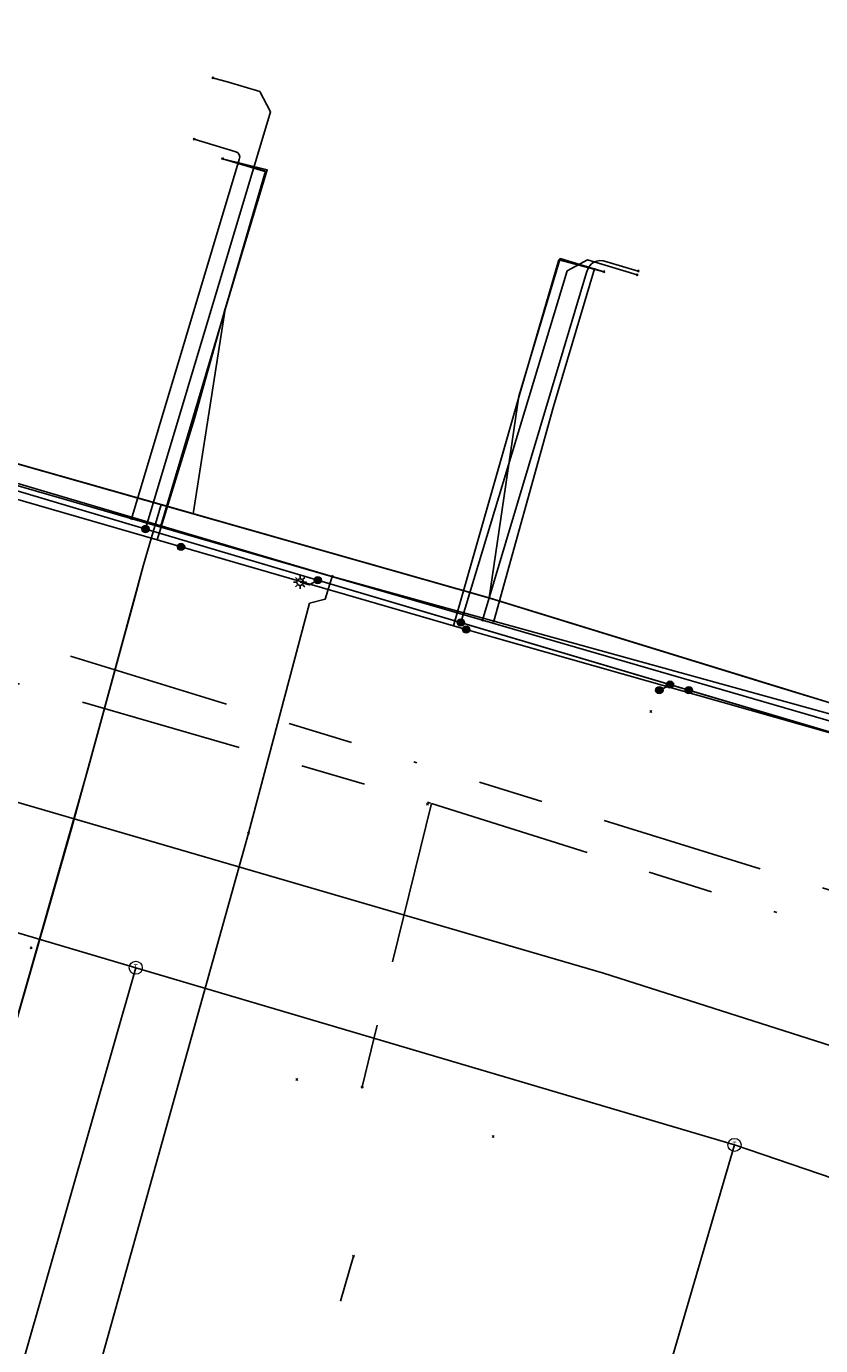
# Model space of a CAD drawing. Header units: metres. Extents: x 253430 to 254090, y 592748 to 593165.
# Tile 100 of 146: x 253901 to 253925, y 592984 to 593025. Entities that reach past the tile are written whole.
import ezdxf
from ezdxf.enums import TextEntityAlignment as Align
from ezdxf.lldxf.tags import DXFTag

# ---------------------------------------------------------------- set-up
doc = ezdxf.new("R2010")
doc.units = ezdxf.units.M
doc.linetypes.add('RI-OVERIG-SO', pattern=[17, 5, -2, 2, -2, 0, -2, 2, -2])
for name, color, linetype in [('B-WE-IE-MEUBILAIR-S', 7, 'Continuous'), ('B-WE-KL-DATA-G', 90, 'KL-DATA-SO'), ('B-WE-KL-DATA_DUCT-G', 90, 'Continuous'), ('B-WE-KL-DATA_HULPSTUK-S', 90, 'Continuous'), ('B-WE-KL-DATA_KABELBED-G', 90, 'Continuous'), ('B-WE-KL-DATA_MANTELBUIS-G', 90, 'Continuous'), ('B-WE-KL-ET_LS-G', 190, 'KL-LS-SO'), ('B-WE-KL-ET_LS_HULPSTUK-S', 190, 'Continuous'), ('B-WE-KL-ET_LS_KABELBED-G', 190, 'Continuous'), ('B-WE-KL-GAS_LD-G', 50, 'KL-GAS_LD-SO'), ('B-WE-KL-GAS_LD_HULPSTUK-S', 50, 'Continuous'), ('B-WE-KL-WATER-G', 170, 'KL-WATER-SO'), ('B-WE-KL-WATER_HULPSTUK-S', 170, 'Continuous'), ('B-WE-RI-VRIJVERVAL-G', 210, 'RI-OVERIG-SO'), ('B-WE-RI-VRIJVERVAL_HULPSTUK-S', 210, 'Continuous')]:
    doc.layers.add(name, color=color, linetype=linetype)
doc.styles.add('NLCS-ISO', font='txt')
doc.styles.get("Standard").update_dxf_attribs({"font": 'simplex.shx'})
tags = doc.linetypes.add('KL-DATA-SO', pattern='A,4,-1,[101,NLCS.SHX,S=0.5,R=0,X=0,Y=0],-1,4,-1,["D",Standard,S=1,R=0,X=-0.25,Y=-0.5],-1.5', length=12.5).pattern_tags.tags
tags[18] = DXFTag(74, 10)
tags = doc.linetypes.add('KL-GAS_LD-SO', pattern='A,4,-1,[69,NLCS.SHX,S=0.5,R=0,X=0,Y=0],-1,4,-1,["L",Standard,S=1,R=0,X=0.25,Y=-0.5],-2', length=13).pattern_tags.tags
tags[18] = DXFTag(74, 10)
tags = doc.linetypes.add('KL-LS-SO', pattern='A,4,-1,[103,NLCS.SHX,S=0.75,R=0,X=0,Y=0],-1,4,-1,["L",Standard,S=1,R=0,X=0,Y=-0.5],-2', length=13).pattern_tags.tags
tags[18] = DXFTag(74, 10)
doc.linetypes.add('KL-WATER-SO', pattern='A,7,-0.5,[168,NLCS.SHX,S=0.75,R=0,X=0.75,Y=0],-2', length=9.5)

# ---------------------------------------------------------------- blocks, each defined once
blk = doc.blocks.new('SKL-WTB_HULP_OVERIG-SO')
at = {"color": 0, "linetype": 'ByBlock', "lineweight": 18}
for points in [[(-0.14, 0.14), (0.14, -0.14)], [(0.14, 0.14), (-0.14, -0.14)]]:
    blk.add_lwpolyline(points, dxfattribs=at)
at = {"color": 0, "linetype": 'ByBlock', "lineweight": 18, "style": 'NLCS-ISO', "flags": 1}
for tag, p in [('TYPE', (1.5, 0)), ('OMSCHRIJVING', (1.5, -3)), ('LABEL', (1.5, -1.5))]:
    blk.add_attdef(tag, p, '', height=1, dxfattribs=at)
blk = doc.blocks.new('SKL-WTB_HULP_MOF-SO')
at = {"linetype": 'ByBlock', "lineweight": 18}
h = blk.add_hatch(color=0, dxfattribs=at)
h.dxf.hatch_style = 1
h.paths.add_polyline_path([(-0.5625, 0, 1), (0.5625, 0, 1)])
at = {"color": 0, "linetype": 'ByBlock', "lineweight": 18}
blk.add_circle((0, 0), 0.5625, dxfattribs=at)
at = {"color": 0, "linetype": 'ByBlock', "lineweight": 18, "style": 'NLCS-ISO', "flags": 1}
for tag, p in [('TYPE', (1.5, 0)), ('OMSCHRIJVING', (1.5, -3)), ('LABEL', (1.5, -1.5))]:
    blk.add_attdef(tag, p, '', height=1, dxfattribs=at)
blk = doc.blocks.new('SKL-WTB_HULP_T STUK-SO')
at = {"color": 0, "linetype": 'ByBlock', "lineweight": 18}
blk.add_circle((0, 0), 1, dxfattribs=at)
at = {"color": 0, "linetype": 'ByBlock', "lineweight": -2, "style": 'NLCS-ISO'}
blk.add_text('T', height=1, dxfattribs=at).set_placement((0, 0), align=Align.MIDDLE_CENTER)
at = {"color": 0, "linetype": 'ByBlock', "lineweight": 18, "style": 'NLCS-ISO', "flags": 1}
for tag, p in [('TYPE', (1.5, 0)), ('OMSCHRIJVING', (1.5, -3)), ('LABEL', (1.5, -1.5))]:
    blk.add_attdef(tag, p, '', height=1, dxfattribs=at)
blk = doc.blocks.new('SIE-MEUBILAIR_PAAL_LICHTMAST-SO')
for points in [[(-0.62, 0), (-1, 0)], [(-0.71, 0.71), (-0.44, 0.44)], [(0, 1), (0, 0.62)], [(0.44, 0.44), (0.71, 0.71)], [(1, 0), (0.62, 0)], [(-0.71, -0.71), (-0.44, -0.44)], [(0, -0.62), (0, -1)], [(0.44, -0.44), (0.71, -0.71)]]:
    blk.add_lwpolyline(points)
blk.add_circle((0, 0), 0.5)
blk = doc.blocks.new('SRI-HULP_OVERIG-SO')
at = {"color": 0, "linetype": 'ByBlock', "lineweight": 18}
for points in [[(-0.14, 0.14), (0.14, -0.14)], [(0.14, 0.14), (-0.14, -0.14)]]:
    blk.add_lwpolyline(points, dxfattribs=at)
at = {"color": 0, "linetype": 'ByBlock', "lineweight": 18, "style": 'NLCS-ISO', "flags": 1}
for tag, p in [('TYPE', (1.5, 0)), ('OMSCHRIJVING', (1.5, -3)), ('LABEL', (1.5, -1.5))]:
    blk.add_attdef(tag, p, '', height=1, dxfattribs=at)

msp = doc.modelspace()

# ---------------------------------------------------------------- linework, layer by layer
at = {"layer": 'B-WE-KL-DATA-G'}
for points in [[(253926.111, 593003.648), (253923.901, 593004.325), (253915.165, 593007.019), (253863.564, 593021.691), (253860.657, 593022.472), (253861.299, 593024.862), (253852.722, 593026.943), (253846.63, 593026.57), (253846.29, 593025.299), (253845.441, 593025.729), (253841.671, 593026.744), (253837.651, 593027.806), (253835.946, 593028.249), (253832.321, 593029.19), (253805.532, 593035.885), (253802.816, 593037.177), (253801.826, 593037.936), (253801.196, 593039.119), (253801.238, 593040.473), (253801.705, 593041.589), (253802.621, 593041.385)], [(253934.576, 593001.97), (253934.375, 593001.29), (253926.111, 593003.648), (253923.901, 593004.325), (253915.165, 593007.019), (253867.848, 593020.473), (253868.64, 593027.345), (253869.862, 593031.459), (253871.3, 593031.032)], [(253934.576, 593001.97), (253934.375, 593001.29), (253926.111, 593003.648), (253923.901, 593004.325), (253915.165, 593007.019), (253882.019, 593016.444), (253883.289, 593022.958), (253884.517, 593027.079), (253883.208, 593027.469)], [(253861.299, 593024.862), (253860.657, 593022.472), (253863.564, 593021.691), (253915.165, 593007.019), (253923.901, 593004.325), (253926.111, 593003.648)], [(253934.576, 593001.97), (253934.375, 593001.29), (253926.111, 593003.648), (253923.901, 593004.325), (253915.165, 593007.019), (253891.855, 593013.647), (253892.378, 593020.273), (253893.657, 593024.483), (253894.981, 593024.081)], [(253934.576, 593001.97), (253934.375, 593001.29), (253926.111, 593003.648), (253923.901, 593004.325), (253915.165, 593007.019), (253906.045, 593009.613), (253907.025, 593015.885), (253908.26, 593020.108), (253906.944, 593020.493)], [(253934.576, 593001.97), (253934.375, 593001.29), (253926.111, 593003.648), (253923.901, 593004.325), (253915.112, 593007.034), (253916.023, 593013.218), (253917.283, 593017.43), (253918.624, 593017.029)], [(254003.084, 592979.83), (254002.959, 592979.346), (253997.601, 592981.008), (253983.344, 592985.576), (253979.279, 592986.618), (253958.828, 592993.477), (253936.936, 593000.525), (253935.048, 593001.098), (253926.111, 593003.648), (253923.901, 593004.325), (253915.165, 593007.019), (253905.062, 593009.892), (253904.527, 593008.043), (253904.225, 593006.934)], [(253904.225, 593006.934), (253902.334, 593000), (253899.331, 592989.549), (253890.449, 592992.1), (253889.569, 592989.036), (253867.227, 592994.698), (253862.505, 592996.088), (253862.158, 592994.887)]]:
    msp.add_lwpolyline(points, dxfattribs=at)
at = {"layer": 'B-WE-KL-DATA_DUCT-G'}
msp.add_lwpolyline([(253934.576, 593001.97), (253934.375, 593001.29), (253926.111, 593003.648), (253915.112, 593007.034), (253863.564, 593021.691)], dxfattribs=at)
at = {"layer": 'B-WE-KL-DATA_KABELBED-G'}
for points in [[(253905.675, 593008.596), (253904.94, 593008.809), (253906.091, 593012.527), (253907.023, 593015.894), (253908.312, 593020.146), (253906.944, 593020.493)], [(253906.944, 593020.493), (253908.26, 593020.108), (253907.025, 593015.885), (253906.045, 593009.613)], [(253867.766, 593019.145), (253867.779, 593019.141), (253881.152, 593015.509), (253890.315, 593013.021), (253890.389, 593013.001), (253890.954, 593012.847), (253890.986, 593012.838), (253891.558, 593012.683), (253904.94, 593008.809), (253905.675, 593008.596), (253914.022, 593006.18), (253914.407, 593006.068), (253915.265, 593005.82), (253928.534, 593002.056), (253928.927, 593001.945), (253933.539, 593000.637), (253933.993, 593000.508), (253934.193, 593000.451), (253935.182, 593000.17)], [(253914.407, 593006.068), (253914.022, 593006.18), (253916.014, 593013.188), (253917.241, 593017.389), (253918.624, 593017.029)], [(253918.624, 593017.029), (253917.283, 593017.43), (253916.023, 593013.218), (253915.112, 593007.034)], [(253905.062, 593009.892), (253891.855, 593013.647)], [(253904.527, 593008.043), (253905.062, 593009.892)], [(253906.045, 593009.613), (253905.062, 593009.892)], [(253915.112, 593007.034), (253906.045, 593009.613)], [(253904.225, 593006.934), (253904.527, 593008.043)], [(253904.225, 593006.934), (253902.817, 593001.772)], [(253929.67, 593002.633), (253926.111, 593003.648), (253915.112, 593007.034)], [(253902.817, 593001.772), (253899.331, 592989.549), (253890.449, 592992.1), (253889.569, 592989.036)]]:
    msp.add_lwpolyline(points, dxfattribs=at)
at = {"layer": 'B-WE-KL-DATA_MANTELBUIS-G'}
msp.add_lwpolyline([(253904.527, 593008.043), (253902.817, 593001.772)], dxfattribs=at)
at = {"layer": 'B-WE-KL-ET_LS-G'}
for points in [[(253904.587, 593009.146), (253908.419, 593021.931), (253908.084, 593022.553), (253907.123, 593022.832), (253906.642, 593022.968)], [(253875.233, 593017.576), (253893.618, 593012.41), (253908.068, 593008.11), (253930.72, 593001.389), (253953.977, 592994.138), (253973.357, 592987.791), (253980.758, 592985.374)], [(253875.233, 593017.576), (253893.618, 593012.41), (253908.068, 593008.11), (253926.978, 593002.499)], [(253914.24, 593006.279), (253917.494, 593017.053), (253918.118, 593017.389), (253919.639, 593016.934)], [(253909.86, 593007.578), (253909.594, 593007.434), (253909.319, 593007.517)], [(253920.647, 593004.378), (253920.638, 593004.349), (253920.321, 593004.205)]]:
    msp.add_lwpolyline(points, dxfattribs=at)
at = {"layer": 'B-WE-KL-ET_LS_KABELBED-G'}
msp.add_lwpolyline([(253875.233, 593017.576), (253893.618, 593012.41), (253908.068, 593008.11), (253926.978, 593002.499)], dxfattribs=at)
at = {"layer": 'B-WE-KL-GAS_LD-G'}
for points in [[(253983.322, 592986.377), (253982.957, 592985.272), (253981.236, 592985.767), (253958.567, 592992.948), (253935.754, 593000.42), (253925.732, 593003.207), (253914.909, 593006.35), (253861.113, 593021.914), (253862.005, 593027.724), (253862.421, 593030.091), (253863.169, 593032.684)], [(253904.158, 593009.46), (253907.459, 593020.465), (253907.472, 593020.553), (253907.454, 593020.624), (253907.404, 593020.678), (253907.324, 593020.715), (253906.078, 593021.089)], [(253914.909, 593006.35), (253918.093, 593017.001), (253918.134, 593017.111), (253918.185, 593017.201), (253918.247, 593017.272), (253918.32, 593017.324), (253918.403, 593017.356), (253918.496, 593017.369), (253918.6, 593017.362), (253918.714, 593017.336), (253919.673, 593017.05)], [(253978.954, 592986.187), (253976.469, 592977), (253950.589, 592985.321), (253918.611, 592995.532), (253887.161, 593004.705), (253863.115, 593011.676), (253845.527, 593016.679)], [(253904.287, 592995.703), (253885.128, 593001.375), (253843.14, 593013.215), (253841.035, 593013.673)], [(253904.287, 592995.703), (253900.831, 592983.603), (253887.82, 592938.432)], [(253922.623, 592990.275), (253904.287, 592995.703)], [(253922.623, 592990.275), (253903.212, 592923.909), (253902.947, 592923.262), (253902.586, 592922.332)], [(253922.623, 592990.275), (253966.333, 592975.351), (253976.934, 592971.55), (253976.983, 592971.535)]]:
    msp.add_lwpolyline(points, dxfattribs=at)
at = {"layer": 'B-WE-KL-WATER-G'}
for points in [[(253848.553, 593025.463), (253860.279, 593022.48), (253860.973, 593022.298), (253910.3, 593007.694)], [(253906.944, 593020.493), (253908.285, 593020.091), (253907.022, 593015.876), (253905.058, 593009.244)], [(253918.624, 593017.029), (253918.336, 593017.114), (253917.076, 593012.899), (253915.255, 593006.323)], [(253907.739, 592999.826), (253909.613, 593006.87), (253910.091, 593006.995), (253910.3, 593007.694)], [(253925.829, 593003.396), (253910.3, 593007.694)], [(253890.947, 592940.939), (253892.648, 592946.741), (253896.527, 592959.938), (253897.625, 592964.119), (253903.038, 592982.969), (253907.739, 592999.826)]]:
    msp.add_lwpolyline(points, dxfattribs=at)
at = {"layer": 'B-WE-RI-VRIJVERVAL-G'}
for points in [[(253853.38, 593018.12), (253913.34, 593000.74)], [(253988.77, 592978.57), (253890.41, 593008.92)], [(253913.34, 593000.74), (253911.22, 592992.05)], [(253913.34, 593000.74), (253983.37, 592978.59)], [(253902.1, 592956.5), (253910.96, 592986.87)]]:
    msp.add_lwpolyline(points, dxfattribs=at)

# ---------------------------------------------------------------- block references
at = {"layer": 'B-WE-IE-MEUBILAIR-S', "xscale": 0.2, "yscale": 0.2, "zscale": 0.2}
msp.add_blockref('SIE-MEUBILAIR_PAAL_LICHTMAST-SO', (253909.319, 593007.517), dxfattribs=at)
at = {"layer": 'B-WE-KL-DATA_HULPSTUK-S', "xscale": 0.2, "yscale": 0.2, "zscale": 0.2}
for name, p in [('SKL-WTB_HULP_OVERIG-SO', (253906.944, 593020.493)), ('SKL-WTB_HULP_OVERIG-SO', (253918.624, 593017.029)), ('SKL-WTB_HULP_MOF-SO', (253905.675, 593008.596)), ('SKL-WTB_HULP_OVERIG-SO', (253905.675, 593008.596)), ('SKL-WTB_HULP_MOF-SO', (253914.407, 593006.068)), ('SKL-WTB_HULP_OVERIG-SO', (253914.407, 593006.069))]:
    msp.add_blockref(name, p, dxfattribs=at)
at = {"layer": 'B-WE-KL-ET_LS_HULPSTUK-S', "xscale": 0.2, "yscale": 0.2, "zscale": 0.2}
for name, p in [('SKL-WTB_HULP_OVERIG-SO', (253906.642, 593022.968)), ('SKL-WTB_HULP_OVERIG-SO', (253919.639, 593016.934)), ('SKL-WTB_HULP_MOF-SO', (253904.587, 593009.146)), ('SKL-WTB_HULP_MOF-SO', (253909.86, 593007.578)), ('SKL-WTB_HULP_MOF-SO', (253914.24, 593006.279)), ('SKL-WTB_HULP_MOF-SO', (253920.647, 593004.378)), ('SKL-WTB_HULP_MOF-SO', (253920.321, 593004.205)), ('SKL-WTB_HULP_MOF-SO', (253921.226, 593004.206))]:
    msp.add_blockref(name, p, dxfattribs=at)
at = {"layer": 'B-WE-KL-GAS_LD_HULPSTUK-S', "xscale": 0.2, "yscale": 0.2, "zscale": 0.2}
for name, p in [('SKL-WTB_HULP_OVERIG-SO', (253906.078, 593021.089)), ('SKL-WTB_HULP_OVERIG-SO', (253919.673, 593017.05)), ('SKL-WTB_HULP_OVERIG-SO', (253904.158, 593009.46)), ('SKL-WTB_HULP_OVERIG-SO', (253914.909, 593006.35)), ('SKL-WTB_HULP_T STUK-SO', (253904.287, 592995.703)), ('SKL-WTB_HULP_T STUK-SO', (253922.623, 592990.275))]:
    msp.add_blockref(name, p, dxfattribs=at)
at = {"layer": 'B-WE-KL-WATER_HULPSTUK-S', "xscale": 0.2, "yscale": 0.2, "zscale": 0.2}
for p in [(253906.944, 593020.493), (253918.624, 593017.029), (253905.058, 593009.244), (253910.3, 593007.694), (253915.255, 593006.323), (253907.739, 592999.826)]:
    msp.add_blockref('SKL-WTB_HULP_OVERIG-SO', p, dxfattribs=at)
at = {"layer": 'B-WE-RI-VRIJVERVAL_HULPSTUK-S', "xscale": 0.2, "yscale": 0.2, "zscale": 0.2}
for p in [(253920.062, 593003.552), (253913.223, 593000.715), (253901.081, 592996.315), (253909.218, 592992.278), (253911.22, 592992.05), (253911.222, 592992.045), (253915.229, 592990.532), (253910.955, 592986.867)]:
    msp.add_blockref('SRI-HULP_OVERIG-SO', p, dxfattribs=at)

doc.saveas('drawing.dxf')
